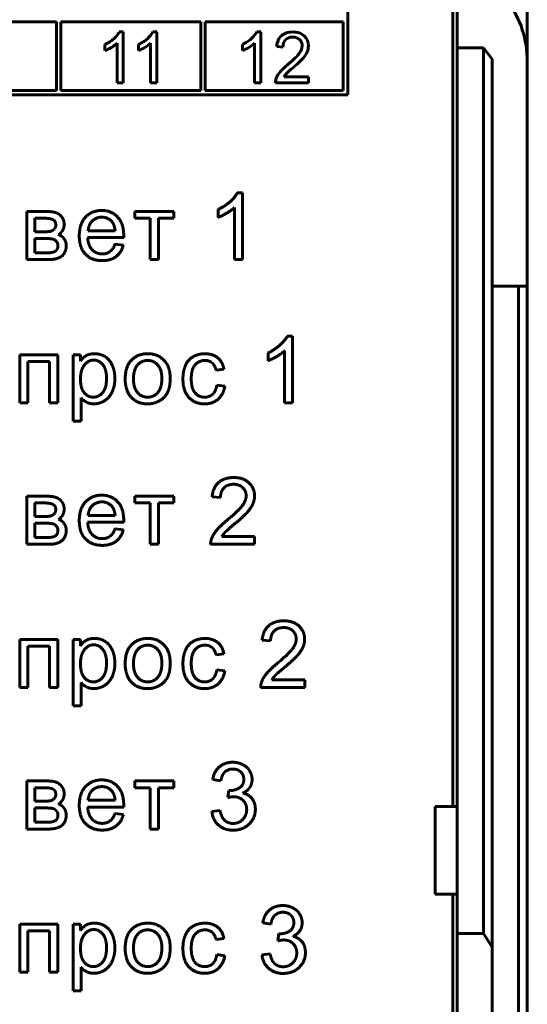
# Model space of a CAD drawing. Header units: millimetres. Extents: x -14 to 15, y -63 to 45.
# Tile 7 of 8: x 3 to 15, y 1 to 24. Entities that reach past the tile are written whole.
import ezdxf

# ---------------------------------------------------------------- set-up
doc = ezdxf.new("R2010")
doc.units = ezdxf.units.MM
doc.linetypes.add('K5LT_BASIC', pattern=[0])

msp = doc.modelspace()

# ---------------------------------------------------------------- linework, layer by layer
at = {"color": 150, "linetype": 'K5LT_BASIC', "lineweight": 60, "true_color": 0x0080ff}
for p, q in [((14.866, 28.916), (14.866, 22.561)), ((13.166, 5.561), (13.166, 27.961)), ((10.766, 21.807), (10.766, 26.961)), ((13.266, 24.481), (13.266, 22.881)), ((4.116, 23.475), (0.916, 23.475)), ((4.116, 21.907), (4.116, 23.475)), ((7.416, 23.475), (4.216, 23.475)), ((4.216, 23.475), (4.216, 21.907)), ((7.416, 21.907), (7.416, 23.475)), ((10.666, 23.475), (7.516, 23.475)), ((7.516, 23.475), (7.516, 21.907)), ((10.666, 21.907), (10.666, 23.475)), ((5.643, 23.245), (5.553, 23.245)), ((5.643, 22.086), (5.643, 23.245)), ((6.408, 23.245), (6.318, 23.245)), ((6.408, 22.086), (6.408, 23.245)), ((8.78, 23.245), (8.69, 23.245)), ((8.78, 22.086), (8.78, 23.245)), ((5.224, 22.956), (5.224, 22.819)), ((5.503, 22.99), (5.503, 22.086)), ((5.989, 22.956), (5.989, 22.819)), ((6.268, 22.99), (6.268, 22.086)), ((8.361, 22.956), (8.361, 22.819)), ((8.641, 22.99), (8.641, 22.086)), ((9.146, 22.912), (9.288, 22.897)), ((13.266, 5.561), (13.266, 22.881)), ((13.866, 22.881), (13.266, 22.881)), ((13.866, 22.881), (13.866, 2.661)), ((14.066, 22.625), (13.866, 22.881)), ((14.066, 2.353), (14.066, 22.625)), ((14.866, 17.441), (14.866, 22.561)), ((5.503, 22.086), (5.643, 22.086)), ((6.268, 22.086), (6.408, 22.086)), ((8.641, 22.086), (8.78, 22.086)), ((9.119, 22.086), (9.871, 22.086)), ((9.871, 22.222), (9.313, 22.222)), ((9.871, 22.086), (9.871, 22.222)), ((-2.434, 21.807), (10.766, 21.807)), ((0.916, 21.907), (4.116, 21.907)), ((4.216, 21.907), (7.416, 21.907)), ((7.516, 21.907), (10.666, 21.907)), ((8.365, 19.572), (8.245, 19.572)), ((8.365, 18.048), (8.365, 19.572)), ((3.87, 19.146), (3.441, 19.146)), ((3.441, 19.146), (3.441, 18.048)), ((5.904, 19.146), (5.904, 18.992)), ((6.798, 19.146), (5.904, 19.146)), ((6.798, 18.992), (6.798, 19.146)), ((7.806, 19.191), (7.806, 19.01)), ((8.179, 19.235), (8.179, 18.048)), ((3.83, 18.992), (3.626, 18.992)), ((3.626, 18.992), (3.626, 18.683)), ((5.904, 18.992), (6.258, 18.992)), ((6.258, 18.992), (6.258, 18.048)), ((6.444, 18.048), (6.444, 18.992)), ((6.444, 18.992), (6.798, 18.992)), ((3.626, 18.683), (3.824, 18.683)), ((4.84, 18.704), (5.457, 18.704)), ((3.852, 18.529), (3.626, 18.529)), ((3.626, 18.529), (3.626, 18.201)), ((4.83, 18.55), (5.652, 18.55)), ((5.646, 18.378), (5.455, 18.402)), ((3.441, 18.048), (3.936, 18.048)), ((3.626, 18.201), (3.872, 18.201)), ((6.258, 18.048), (6.444, 18.048)), ((8.179, 18.048), (8.365, 18.048)), ((14.066, 17.441), (14.666, 17.441)), ((14.666, 17.441), (14.666, -35.12)), ((14.866, 17.441), (14.666, 17.441)), ((14.866, 17.441), (14.866, -35.12)), ((9.508, 16.301), (9.388, 16.301)), ((9.508, 14.777), (9.508, 16.301)), ((9.322, 15.965), (9.322, 14.777)), ((4.147, 15.875), (3.282, 15.875)), ((3.282, 15.875), (3.282, 14.777)), ((4.147, 14.777), (4.147, 15.875)), ((4.666, 15.875), (4.496, 15.875)), ((4.496, 15.875), (4.496, 14.357)), ((4.666, 15.732), (4.666, 15.875)), ((8.949, 15.92), (8.949, 15.74)), ((3.467, 15.722), (3.962, 15.722)), ((3.467, 14.777), (3.467, 15.722)), ((3.962, 15.722), (3.962, 14.777)), ((7.761, 15.524), (7.941, 15.547)), ((7.96, 15.156), (7.777, 15.18)), ((4.682, 14.357), (4.682, 14.893)), ((3.282, 14.777), (3.467, 14.777)), ((3.962, 14.777), (4.147, 14.777)), ((9.322, 14.777), (9.508, 14.777)), ((4.496, 14.357), (4.682, 14.357)), ((3.441, 12.646), (3.441, 11.548)), ((3.87, 12.646), (3.441, 12.646)), ((5.904, 12.646), (5.904, 12.492)), ((6.798, 12.646), (5.904, 12.646)), ((6.798, 12.492), (6.798, 12.646)), ((7.671, 12.632), (7.862, 12.614)), ((3.626, 12.492), (3.626, 12.183)), ((3.83, 12.492), (3.626, 12.492)), ((5.904, 12.492), (6.258, 12.492)), ((6.258, 12.492), (6.258, 11.548)), ((6.444, 12.492), (6.798, 12.492)), ((6.444, 11.548), (6.444, 12.492)), ((3.626, 12.183), (3.824, 12.183)), ((4.84, 12.204), (5.457, 12.204)), ((3.626, 12.029), (3.626, 11.701)), ((3.852, 12.029), (3.626, 12.029)), ((4.83, 12.05), (5.652, 12.05)), ((3.626, 11.701), (3.872, 11.701)), ((5.646, 11.878), (5.455, 11.902)), ((8.642, 11.728), (7.895, 11.728)), ((8.642, 11.548), (8.642, 11.728)), ((3.441, 11.548), (3.936, 11.548)), ((6.258, 11.548), (6.444, 11.548)), ((7.637, 11.548), (8.642, 11.548)), ((3.282, 9.375), (3.282, 8.277)), ((4.147, 9.375), (3.282, 9.375)), ((3.467, 8.277), (3.467, 9.222)), ((3.467, 9.222), (3.962, 9.222)), ((3.962, 9.222), (3.962, 8.277)), ((4.147, 8.277), (4.147, 9.375)), ((4.666, 9.375), (4.496, 9.375)), ((4.496, 9.375), (4.496, 7.857)), ((4.666, 9.232), (4.666, 9.375)), ((8.814, 9.362), (9.005, 9.344)), ((7.761, 9.024), (7.941, 9.047)), ((7.96, 8.656), (7.777, 8.68)), ((4.682, 7.857), (4.682, 8.393)), ((9.785, 8.457), (9.038, 8.457)), ((9.785, 8.277), (9.785, 8.457)), ((3.282, 8.277), (3.467, 8.277)), ((3.962, 8.277), (4.147, 8.277)), ((8.78, 8.277), (9.785, 8.277)), ((4.496, 7.857), (4.682, 7.857)), ((3.87, 6.146), (3.441, 6.146)), ((3.441, 6.146), (3.441, 5.048)), ((6.798, 6.146), (5.904, 6.146)), ((5.904, 6.146), (5.904, 5.992)), ((6.798, 5.992), (6.798, 6.146)), ((7.685, 6.18), (7.87, 6.146)), ((3.83, 5.992), (3.626, 5.992)), ((3.626, 5.992), (3.626, 5.683)), ((5.904, 5.992), (6.258, 5.992)), ((6.258, 5.992), (6.258, 5.048)), ((6.444, 5.992), (6.798, 5.992)), ((6.444, 5.048), (6.444, 5.992)), ((8.053, 5.929), (8.032, 5.765)), ((3.626, 5.683), (3.824, 5.683)), ((4.84, 5.704), (5.457, 5.704)), ((3.626, 5.529), (3.626, 5.201)), ((3.852, 5.529), (3.626, 5.529)), ((4.83, 5.55), (5.652, 5.55)), ((5.646, 5.378), (5.455, 5.402)), ((7.851, 5.471), (7.666, 5.447)), ((13.266, 5.561), (12.766, 5.561)), ((12.766, 3.561), (12.766, 5.561)), ((13.266, 3.561), (13.266, 5.561)), ((3.626, 5.201), (3.872, 5.201)), ((3.441, 5.048), (3.936, 5.048)), ((6.258, 5.048), (6.444, 5.048)), ((12.766, 3.561), (13.266, 3.561)), ((13.166, -21.239), (13.166, 3.561)), ((13.266, 2.661), (13.266, 3.561)), ((4.147, 2.875), (3.282, 2.875)), ((3.282, 2.875), (3.282, 1.777)), ((3.467, 2.722), (3.962, 2.722)), ((3.467, 1.777), (3.467, 2.722)), ((3.962, 2.722), (3.962, 1.777)), ((4.147, 1.777), (4.147, 2.875)), ((4.496, 2.875), (4.496, 1.357)), ((4.666, 2.875), (4.496, 2.875)), ((4.666, 2.732), (4.666, 2.875)), ((8.828, 2.91), (9.013, 2.875)), ((7.761, 2.524), (7.941, 2.547)), ((9.196, 2.659), (9.175, 2.494)), ((13.866, 2.661), (13.266, 2.661)), ((13.266, 2.661), (13.266, 0.736)), ((14.066, 2.353), (13.866, 2.661)), ((14.066, 0.736), (14.066, 2.353)), ((7.96, 2.156), (7.777, 2.18)), ((8.994, 2.201), (8.809, 2.177)), ((4.682, 1.357), (4.682, 1.893)), ((3.282, 1.777), (3.467, 1.777)), ((3.962, 1.777), (4.147, 1.777)), ((4.496, 1.357), (4.682, 1.357))]:
    msp.add_line(p, q, dxfattribs=at)
msp.add_ellipse((13.366, 22.561), major_axis=(0, -1.92), ratio=0.781286, start_param=1.570796, end_param=3.141593, dxfattribs=at)
for points, degree in [([(5.553, 23.245), (5.529, 23.195), (5.487, 23.144), (5.429, 23.091)], 3), ([(6.318, 23.245), (6.294, 23.195), (6.252, 23.144), (6.194, 23.091)], 3), ([(8.69, 23.245), (8.666, 23.195), (8.624, 23.144), (8.566, 23.091)], 3), ([(9.256, 23.16), (9.192, 23.103), (9.155, 23.02), (9.146, 22.912)], 3), ([(9.515, 23.245), (9.407, 23.245), (9.321, 23.217), (9.256, 23.16)], 3), ([(9.774, 23.153), (9.71, 23.215), (9.624, 23.245), (9.515, 23.245)], 3), ([(9.869, 22.925), (9.869, 23.015), (9.838, 23.092), (9.774, 23.153)], 3), ([(5.429, 23.091), (5.37, 23.038), (5.302, 22.993), (5.224, 22.956)], 3), ([(6.194, 23.091), (6.135, 23.038), (6.067, 22.993), (5.989, 22.956)], 3), ([(8.566, 23.091), (8.508, 23.038), (8.439, 22.993), (8.361, 22.956)], 3), ([(8.508, 22.892), (8.563, 22.924), (8.607, 22.957), (8.641, 22.99)], 3), ([(9.288, 22.897), (9.289, 22.97), (9.309, 23.026), (9.35, 23.067)], 3), ([(9.35, 23.067), (9.39, 23.107), (9.444, 23.128), (9.512, 23.128)], 3), ([(9.512, 23.128), (9.576, 23.128), (9.627, 23.108), (9.667, 23.07)], 3), ([(9.667, 23.07), (9.707, 23.031), (9.727, 22.984), (9.727, 22.928)], 3), ([(8.361, 22.819), (8.405, 22.835), (8.454, 22.859), (8.508, 22.892)], 3), ([(9.661, 22.757), (9.617, 22.697), (9.533, 22.615), (9.41, 22.512)], 3), ([(9.727, 22.928), (9.727, 22.874), (9.705, 22.817), (9.661, 22.757)], 3), ([(9.749, 22.647), (9.792, 22.697), (9.823, 22.744), (9.841, 22.788)], 3), ([(9.841, 22.788), (9.86, 22.833), (9.869, 22.878), (9.869, 22.925)], 3), ([(9.41, 22.512), (9.331, 22.447), (9.271, 22.389), (9.228, 22.338)], 3), ([(9.534, 22.444), (9.634, 22.53), (9.705, 22.598), (9.749, 22.647)], 3), ([(9.228, 22.338), (9.185, 22.288), (9.154, 22.237), (9.135, 22.185)], 3), ([(9.313, 22.222), (9.329, 22.248), (9.348, 22.273), (9.372, 22.299)], 3), ([(9.372, 22.299), (9.396, 22.324), (9.45, 22.372), (9.534, 22.444)], 3), ([(9.135, 22.185), (9.123, 22.153), (9.118, 22.12), (9.119, 22.086)], 3), ([(8.245, 19.572), (8.197, 19.473), (8.08, 19.369)], 2), ([(8.08, 19.369), (7.963, 19.264), (7.806, 19.191)], 2), ([(4.105, 19.119), (4.028, 19.146), (3.87, 19.146)], 2), ([(4.237, 19.022), (4.182, 19.093), (4.105, 19.119)], 2), ([(5.153, 19.169), (4.925, 19.169), (4.782, 19.017)], 2), ([(5.513, 19.02), (5.373, 19.169), (5.153, 19.169)], 2), ([(7.806, 19.01), (7.893, 19.043), (8.003, 19.107)], 2), ([(8.003, 19.107), (8.112, 19.171), (8.179, 19.235)], 2), ([(4.041, 18.958), (3.979, 18.992), (3.83, 18.992)], 2), ([(4.102, 18.836), (4.102, 18.924), (4.041, 18.958)], 2), ([(4.293, 18.854), (4.293, 18.952), (4.237, 19.022)], 2), ([(4.782, 19.017), (4.639, 18.864), (4.639, 18.587)], 2), ([(4.937, 18.931), (4.85, 18.846), (4.84, 18.704)], 2), ([(5.457, 18.704), (5.444, 18.841), (5.386, 18.91)], 2), ([(5.653, 18.6), (5.653, 18.871), (5.513, 19.02)], 2), ([(3.824, 18.683), (3.943, 18.683), (3.987, 18.695)], 2), ([(3.987, 18.695), (4.032, 18.708), (4.067, 18.745)], 2), ([(4.067, 18.745), (4.102, 18.783), (4.102, 18.836)], 2), ([(4.164, 18.618), (4.228, 18.658), (4.26, 18.716)], 2), ([(4.26, 18.716), (4.293, 18.775), (4.293, 18.854)], 2), ([(4.029, 18.517), (3.974, 18.529), (3.852, 18.529)], 2), ([(4.118, 18.461), (4.084, 18.506), (4.029, 18.517)], 2), ([(4.152, 18.364), (4.152, 18.416), (4.118, 18.461)], 2), ([(4.292, 18.522), (4.241, 18.593), (4.164, 18.618)], 2), ([(4.343, 18.354), (4.343, 18.451), (4.292, 18.522)], 2), ([(4.639, 18.587), (4.639, 18.32), (4.78, 18.172)], 2), ([(4.933, 18.273), (4.84, 18.369), (4.83, 18.55)], 2), ([(5.652, 18.55), (5.653, 18.583), (5.653, 18.6)], 2), ([(3.872, 18.201), (4.031, 18.201), (4.09, 18.238)], 2), ([(4.09, 18.238), (4.149, 18.274), (4.152, 18.364)], 2), ([(4.231, 18.123), (4.333, 18.198), (4.343, 18.354)], 2), ([(5.164, 18.177), (5.025, 18.177), (4.933, 18.273)], 2), ([(5.339, 18.231), (5.266, 18.177), (5.164, 18.177)], 2), ([(5.455, 18.402), (5.412, 18.285), (5.339, 18.231)], 2), ([(5.478, 18.117), (5.601, 18.21), (5.646, 18.378)], 2), ([(3.936, 18.048), (4.13, 18.048), (4.231, 18.123)], 2), ([(4.78, 18.172), (4.922, 18.024), (5.163, 18.024)], 2), ([(5.163, 18.024), (5.354, 18.024), (5.478, 18.117)], 2), ([(9.388, 16.301), (9.34, 16.203), (9.223, 16.099)], 2), ([(9.223, 16.099), (9.106, 15.994), (8.949, 15.92)], 2), ([(9.146, 15.837), (9.255, 15.901), (9.322, 15.965)], 2), ([(4.801, 15.858), (4.726, 15.816), (4.666, 15.732)], 2), ([(4.968, 15.754), (4.849, 15.754), (4.757, 15.643)], 2), ([(4.985, 15.899), (4.877, 15.899), (4.801, 15.858)], 2), ([(5.175, 15.65), (5.088, 15.754), (4.968, 15.754)], 2), ([(5.234, 15.827), (5.126, 15.899), (4.985, 15.899)], 2), ([(5.397, 15.623), (5.342, 15.755), (5.234, 15.827)], 2), ([(5.856, 15.778), (5.687, 15.631), (5.687, 15.326)], 2), ([(6.201, 15.899), (5.998, 15.899), (5.856, 15.778)], 2), ([(6.201, 15.746), (6.061, 15.746), (5.969, 15.642)], 2), ([(6.57, 15.751), (6.427, 15.899), (6.201, 15.899)], 2), ([(6.431, 15.641), (6.338, 15.746), (6.201, 15.746)], 2), ([(6.714, 15.342), (6.714, 15.603), (6.57, 15.751)], 2), ([(7.242, 15.833), (7.122, 15.766), (7.063, 15.633)], 2), ([(7.504, 15.899), (7.363, 15.899), (7.242, 15.833)], 2), ([(7.283, 15.645), (7.371, 15.746), (7.511, 15.746)], 2), ([(7.796, 15.808), (7.682, 15.899), (7.504, 15.899)], 2), ([(7.511, 15.746), (7.604, 15.746), (7.67, 15.69)], 2), ([(7.941, 15.547), (7.909, 15.716), (7.796, 15.808)], 2), ([(8.949, 15.74), (9.036, 15.772), (9.146, 15.837)], 2), ([(4.757, 15.643), (4.666, 15.532), (4.666, 15.321)], 2), ([(5.261, 15.336), (5.261, 15.545), (5.175, 15.65)], 2), ([(5.451, 15.335), (5.451, 15.492), (5.397, 15.623)], 2), ([(5.969, 15.642), (5.877, 15.537), (5.877, 15.327)], 2), ([(6.523, 15.333), (6.523, 15.536), (6.431, 15.641)], 2), ([(7.063, 15.633), (7.005, 15.5), (7.005, 15.322)], 2), ([(7.195, 15.328), (7.195, 15.545), (7.283, 15.645)], 2), ([(7.67, 15.69), (7.735, 15.634), (7.761, 15.524)], 2), ([(4.666, 15.321), (4.666, 15.109), (4.752, 15.008)], 2), ([(5.172, 15.012), (5.261, 15.116), (5.261, 15.336)], 2), ([(5.391, 15.032), (5.451, 15.166), (5.451, 15.335)], 2), ([(5.687, 15.326), (5.687, 15.049), (5.829, 14.901)], 2), ([(5.877, 15.327), (5.877, 15.117), (5.969, 15.012)], 2), ([(6.431, 15.012), (6.523, 15.118), (6.523, 15.333)], 2), ([(6.65, 15.009), (6.714, 15.13), (6.714, 15.342)], 2), ([(7.005, 15.322), (7.005, 15.048), (7.141, 14.901)], 2), ([(7.28, 15.007), (7.195, 15.107), (7.195, 15.328)], 2), ([(7.777, 15.18), (7.758, 15.041), (7.684, 14.974)], 2), ([(7.806, 14.86), (7.93, 14.967), (7.96, 15.156)], 2), ([(4.682, 14.893), (4.729, 14.832), (4.803, 14.793)], 2), ([(4.752, 15.008), (4.838, 14.907), (4.96, 14.907)], 2), ([(4.96, 14.907), (5.084, 14.907), (5.172, 15.012)], 2), ([(5.214, 14.825), (5.33, 14.897), (5.391, 15.032)], 2), ([(5.829, 14.901), (5.971, 14.754), (6.201, 14.754)], 2), ([(5.969, 15.012), (6.061, 14.907), (6.201, 14.907)], 2), ([(6.201, 14.907), (6.339, 14.907), (6.431, 15.012)], 2), ([(6.465, 14.821), (6.587, 14.888), (6.65, 15.009)], 2), ([(7.141, 14.901), (7.278, 14.754), (7.503, 14.754)], 2), ([(7.501, 14.907), (7.365, 14.907), (7.28, 15.007)], 2), ([(7.684, 14.974), (7.611, 14.907), (7.501, 14.907)], 2), ([(7.503, 14.754), (7.683, 14.754), (7.806, 14.86)], 2), ([(4.803, 14.793), (4.878, 14.754), (4.971, 14.754)], 2), ([(4.971, 14.754), (5.099, 14.754), (5.214, 14.825)], 2), ([(6.201, 14.754), (6.344, 14.754), (6.465, 14.821)], 2), ([(8.165, 13.072), (7.948, 13.072), (7.82, 12.959)], 2), ([(8.512, 12.951), (8.384, 13.072), (8.165, 13.072)], 2), ([(7.82, 12.959), (7.691, 12.847), (7.671, 12.632)], 2), ([(7.862, 12.614), (7.863, 12.757), (7.944, 12.837)], 2), ([(7.944, 12.837), (8.026, 12.918), (8.161, 12.918)], 2), ([(8.161, 12.918), (8.29, 12.918), (8.369, 12.842)], 2), ([(8.369, 12.842), (8.449, 12.766), (8.449, 12.656)], 2), ([(8.64, 12.651), (8.64, 12.83), (8.512, 12.951)], 2), ([(4.105, 12.619), (4.028, 12.646), (3.87, 12.646)], 2), ([(4.237, 12.522), (4.182, 12.593), (4.105, 12.619)], 2), ([(5.153, 12.669), (4.925, 12.669), (4.782, 12.517)], 2), ([(5.513, 12.52), (5.373, 12.669), (5.153, 12.669)], 2), ([(8.449, 12.656), (8.449, 12.55), (8.361, 12.431)], 2), ([(8.602, 12.472), (8.64, 12.56), (8.64, 12.651)], 2), ([(4.041, 12.458), (3.979, 12.492), (3.83, 12.492)], 2), ([(4.102, 12.336), (4.102, 12.424), (4.041, 12.458)], 2), ([(4.293, 12.354), (4.293, 12.452), (4.237, 12.522)], 2), ([(4.782, 12.517), (4.639, 12.364), (4.639, 12.087)], 2), ([(4.937, 12.431), (4.85, 12.346), (4.84, 12.204)], 2), ([(5.457, 12.204), (5.444, 12.341), (5.386, 12.41)], 2), ([(5.653, 12.1), (5.653, 12.371), (5.513, 12.52)], 2), ([(8.361, 12.431), (8.273, 12.313), (8.026, 12.109)], 2), ([(8.479, 12.287), (8.565, 12.384), (8.602, 12.472)], 2), ([(3.824, 12.183), (3.943, 12.183), (3.987, 12.195)], 2), ([(3.987, 12.195), (4.032, 12.208), (4.067, 12.245)], 2), ([(4.067, 12.245), (4.102, 12.283), (4.102, 12.336)], 2), ([(4.164, 12.118), (4.228, 12.158), (4.26, 12.216)], 2), ([(4.26, 12.216), (4.293, 12.275), (4.293, 12.354)], 2), ([(8.192, 12.02), (8.392, 12.189), (8.479, 12.287)], 2), ([(4.029, 12.017), (3.974, 12.029), (3.852, 12.029)], 2), ([(4.118, 11.961), (4.084, 12.006), (4.029, 12.017)], 2), ([(4.152, 11.864), (4.152, 11.916), (4.118, 11.961)], 2), ([(4.292, 12.022), (4.241, 12.093), (4.164, 12.118)], 2), ([(4.343, 11.854), (4.343, 11.951), (4.292, 12.022)], 2), ([(4.639, 12.087), (4.639, 11.82), (4.78, 11.672)], 2), ([(4.933, 11.773), (4.84, 11.869), (4.83, 12.05)], 2), ([(5.652, 12.05), (5.653, 12.083), (5.653, 12.1)], 2), ([(8.026, 12.109), (7.867, 11.979), (7.782, 11.879)], 2), ([(7.975, 11.828), (8.024, 11.879), (8.192, 12.02)], 2), ([(3.872, 11.701), (4.031, 11.701), (4.09, 11.738)], 2), ([(4.09, 11.738), (4.149, 11.774), (4.152, 11.864)], 2), ([(4.231, 11.623), (4.333, 11.698), (4.343, 11.854)], 2), ([(5.164, 11.677), (5.025, 11.677), (4.933, 11.773)], 2), ([(5.339, 11.731), (5.266, 11.677), (5.164, 11.677)], 2), ([(5.455, 11.902), (5.412, 11.785), (5.339, 11.731)], 2), ([(5.478, 11.617), (5.601, 11.71), (5.646, 11.878)], 2), ([(7.782, 11.879), (7.697, 11.78), (7.659, 11.677)], 2), ([(7.895, 11.728), (7.926, 11.778), (7.975, 11.828)], 2), ([(3.936, 11.548), (4.13, 11.548), (4.231, 11.623)], 2), ([(4.78, 11.672), (4.922, 11.524), (5.163, 11.524)], 2), ([(5.163, 11.524), (5.354, 11.524), (5.478, 11.617)], 2), ([(7.659, 11.677), (7.635, 11.615), (7.637, 11.548)], 2), ([(8.963, 9.689), (8.834, 9.577), (8.814, 9.362)], 2), ([(9.308, 9.801), (9.091, 9.801), (8.963, 9.689)], 2), ([(9.655, 9.68), (9.527, 9.801), (9.308, 9.801)], 2), ([(9.783, 9.38), (9.783, 9.559), (9.655, 9.68)], 2), ([(9.005, 9.344), (9.006, 9.487), (9.087, 9.567)], 2), ([(9.087, 9.567), (9.169, 9.648), (9.304, 9.648)], 2), ([(9.304, 9.648), (9.433, 9.648), (9.512, 9.572)], 2), ([(9.512, 9.572), (9.592, 9.496), (9.592, 9.386)], 2), ([(4.801, 9.358), (4.726, 9.316), (4.666, 9.232)], 2), ([(4.968, 9.254), (4.849, 9.254), (4.757, 9.143)], 2), ([(4.985, 9.399), (4.877, 9.399), (4.801, 9.358)], 2), ([(5.175, 9.15), (5.088, 9.254), (4.968, 9.254)], 2), ([(5.234, 9.327), (5.126, 9.399), (4.985, 9.399)], 2), ([(5.397, 9.123), (5.342, 9.255), (5.234, 9.327)], 2), ([(5.856, 9.278), (5.687, 9.131), (5.687, 8.826)], 2), ([(6.201, 9.399), (5.998, 9.399), (5.856, 9.278)], 2), ([(6.201, 9.246), (6.061, 9.246), (5.969, 9.142)], 2), ([(6.57, 9.251), (6.427, 9.399), (6.201, 9.399)], 2), ([(6.431, 9.141), (6.338, 9.246), (6.201, 9.246)], 2), ([(6.714, 8.842), (6.714, 9.103), (6.57, 9.251)], 2), ([(7.242, 9.333), (7.122, 9.266), (7.063, 9.133)], 2), ([(7.504, 9.399), (7.363, 9.399), (7.242, 9.333)], 2), ([(7.283, 9.145), (7.371, 9.246), (7.511, 9.246)], 2), ([(7.796, 9.308), (7.682, 9.399), (7.504, 9.399)], 2), ([(7.511, 9.246), (7.604, 9.246), (7.67, 9.19)], 2), ([(7.941, 9.047), (7.909, 9.216), (7.796, 9.308)], 2), ([(9.592, 9.386), (9.592, 9.279), (9.504, 9.161)], 2), ([(9.745, 9.202), (9.783, 9.289), (9.783, 9.38)], 2), ([(4.757, 9.143), (4.666, 9.032), (4.666, 8.821)], 2), ([(5.261, 8.836), (5.261, 9.045), (5.175, 9.15)], 2), ([(5.451, 8.835), (5.451, 8.992), (5.397, 9.123)], 2), ([(5.969, 9.142), (5.877, 9.037), (5.877, 8.827)], 2), ([(6.523, 8.833), (6.523, 9.036), (6.431, 9.141)], 2), ([(7.063, 9.133), (7.005, 9), (7.005, 8.822)], 2), ([(7.195, 8.828), (7.195, 9.045), (7.283, 9.145)], 2), ([(7.67, 9.19), (7.735, 9.134), (7.761, 9.024)], 2), ([(9.504, 9.161), (9.416, 9.043), (9.169, 8.839)], 2), ([(9.335, 8.749), (9.535, 8.919), (9.622, 9.016)], 2), ([(9.622, 9.016), (9.708, 9.114), (9.745, 9.202)], 2), ([(4.666, 8.821), (4.666, 8.609), (4.752, 8.508)], 2), ([(5.172, 8.512), (5.261, 8.616), (5.261, 8.836)], 2), ([(5.391, 8.532), (5.451, 8.666), (5.451, 8.835)], 2), ([(5.687, 8.826), (5.687, 8.549), (5.829, 8.401)], 2), ([(5.877, 8.827), (5.877, 8.617), (5.969, 8.512)], 2), ([(6.431, 8.512), (6.523, 8.618), (6.523, 8.833)], 2), ([(6.65, 8.509), (6.714, 8.63), (6.714, 8.842)], 2), ([(7.005, 8.822), (7.005, 8.548), (7.141, 8.401)], 2), ([(7.28, 8.507), (7.195, 8.607), (7.195, 8.828)], 2), ([(9.169, 8.839), (9.01, 8.708), (8.925, 8.609)], 2), ([(7.777, 8.68), (7.758, 8.541), (7.684, 8.474)], 2), ([(7.806, 8.36), (7.93, 8.467), (7.96, 8.656)], 2), ([(8.925, 8.609), (8.84, 8.51), (8.802, 8.407)], 2), ([(9.038, 8.457), (9.069, 8.508), (9.118, 8.558)], 2), ([(9.118, 8.558), (9.167, 8.609), (9.335, 8.749)], 2), ([(4.682, 8.393), (4.729, 8.332), (4.803, 8.293)], 2), ([(4.752, 8.508), (4.838, 8.407), (4.96, 8.407)], 2), ([(4.96, 8.407), (5.084, 8.407), (5.172, 8.512)], 2), ([(4.971, 8.254), (5.099, 8.254), (5.214, 8.325)], 2), ([(5.214, 8.325), (5.33, 8.397), (5.391, 8.532)], 2), ([(5.829, 8.401), (5.971, 8.254), (6.201, 8.254)], 2), ([(5.969, 8.512), (6.061, 8.407), (6.201, 8.407)], 2), ([(6.201, 8.407), (6.339, 8.407), (6.431, 8.512)], 2), ([(6.201, 8.254), (6.344, 8.254), (6.465, 8.321)], 2), ([(6.465, 8.321), (6.587, 8.388), (6.65, 8.509)], 2), ([(7.141, 8.401), (7.278, 8.254), (7.503, 8.254)], 2), ([(7.501, 8.407), (7.365, 8.407), (7.28, 8.507)], 2), ([(7.684, 8.474), (7.611, 8.407), (7.501, 8.407)], 2), ([(7.503, 8.254), (7.683, 8.254), (7.806, 8.36)], 2), ([(8.802, 8.407), (8.778, 8.345), (8.78, 8.277)], 2), ([(4.803, 8.293), (4.878, 8.254), (4.971, 8.254)], 2), ([(8.141, 6.572), (7.961, 6.572), (7.84, 6.469)], 2), ([(8.369, 6.518), (8.265, 6.572), (8.141, 6.572)], 2), ([(7.84, 6.469), (7.719, 6.367), (7.685, 6.18)], 2), ([(7.87, 6.146), (7.891, 6.282), (7.963, 6.35)], 2), ([(7.963, 6.35), (8.036, 6.418), (8.145, 6.418)], 2), ([(8.145, 6.418), (8.255, 6.418), (8.324, 6.351)], 2), ([(8.324, 6.351), (8.394, 6.283), (8.394, 6.181)], 2), ([(8.529, 6.373), (8.474, 6.465), (8.369, 6.518)], 2), ([(8.584, 6.177), (8.584, 6.28), (8.529, 6.373)], 2), ([(4.105, 6.119), (4.028, 6.146), (3.87, 6.146)], 2), ([(4.237, 6.022), (4.182, 6.093), (4.105, 6.119)], 2), ([(5.153, 6.169), (4.925, 6.169), (4.782, 6.017)], 2), ([(5.513, 6.02), (5.373, 6.169), (5.153, 6.169)], 2), ([(8.394, 6.181), (8.394, 6.051), (8.298, 5.989)], 2), ([(8.531, 5.997), (8.584, 6.078), (8.584, 6.177)], 2), ([(4.041, 5.958), (3.979, 5.992), (3.83, 5.992)], 2), ([(4.102, 5.836), (4.102, 5.924), (4.041, 5.958)], 2), ([(4.293, 5.854), (4.293, 5.952), (4.237, 6.022)], 2), ([(4.26, 5.716), (4.293, 5.775), (4.293, 5.854)], 2), ([(4.782, 6.017), (4.639, 5.864), (4.639, 5.587)], 2), ([(4.937, 5.931), (4.85, 5.846), (4.84, 5.704)], 2), ([(5.457, 5.704), (5.444, 5.841), (5.386, 5.91)], 2), ([(5.653, 5.6), (5.653, 5.871), (5.513, 6.02)], 2), ([(8.083, 5.927), (8.071, 5.927), (8.053, 5.929)], 2), ([(8.298, 5.989), (8.202, 5.927), (8.083, 5.927)], 2), ([(8.375, 5.868), (8.479, 5.916), (8.531, 5.997)], 2), ([(8.584, 5.74), (8.51, 5.837), (8.375, 5.868)], 2), ([(3.824, 5.683), (3.943, 5.683), (3.987, 5.695)], 2), ([(3.987, 5.695), (4.032, 5.708), (4.067, 5.745)], 2), ([(4.067, 5.745), (4.102, 5.783), (4.102, 5.836)], 2), ([(4.164, 5.618), (4.228, 5.658), (4.26, 5.716)], 2), ([(8.032, 5.765), (8.111, 5.785), (8.163, 5.785)], 2), ([(8.163, 5.785), (8.292, 5.785), (8.376, 5.702)], 2), ([(8.376, 5.702), (8.46, 5.619), (8.46, 5.491)], 2), ([(8.658, 5.495), (8.658, 5.642), (8.584, 5.74)], 2), ([(4.029, 5.517), (3.974, 5.529), (3.852, 5.529)], 2), ([(4.118, 5.461), (4.084, 5.506), (4.029, 5.517)], 2), ([(4.152, 5.364), (4.152, 5.416), (4.118, 5.461)], 2), ([(4.292, 5.522), (4.241, 5.593), (4.164, 5.618)], 2), ([(4.343, 5.354), (4.343, 5.451), (4.292, 5.522)], 2), ([(4.639, 5.587), (4.639, 5.32), (4.78, 5.172)], 2), ([(4.933, 5.273), (4.84, 5.369), (4.83, 5.55)], 2), ([(5.455, 5.402), (5.412, 5.285), (5.339, 5.231)], 2), ([(5.652, 5.55), (5.653, 5.583), (5.653, 5.6)], 2), ([(7.666, 5.447), (7.685, 5.258), (7.816, 5.14)], 2), ([(7.96, 5.244), (7.883, 5.314), (7.851, 5.471)], 2), ([(8.46, 5.491), (8.46, 5.357), (8.37, 5.266)], 2), ([(8.514, 5.159), (8.658, 5.297), (8.658, 5.495)], 2), ([(3.872, 5.201), (4.031, 5.201), (4.09, 5.238)], 2), ([(4.09, 5.238), (4.149, 5.274), (4.152, 5.364)], 2), ([(4.231, 5.123), (4.333, 5.198), (4.343, 5.354)], 2), ([(4.78, 5.172), (4.922, 5.024), (5.163, 5.024)], 2), ([(5.164, 5.177), (5.025, 5.177), (4.933, 5.273)], 2), ([(5.339, 5.231), (5.266, 5.177), (5.164, 5.177)], 2), ([(5.478, 5.117), (5.601, 5.21), (5.646, 5.378)], 2), ([(8.148, 5.175), (8.036, 5.175), (7.96, 5.244)], 2), ([(8.37, 5.266), (8.28, 5.175), (8.148, 5.175)], 2), ([(3.936, 5.048), (4.13, 5.048), (4.231, 5.123)], 2), ([(5.163, 5.024), (5.354, 5.024), (5.478, 5.117)], 2), ([(7.816, 5.14), (7.948, 5.021), (8.148, 5.021)], 2), ([(8.148, 5.021), (8.369, 5.021), (8.514, 5.159)], 2), ([(8.983, 3.199), (8.862, 3.096), (8.828, 2.91)], 2), ([(9.284, 3.301), (9.104, 3.301), (8.983, 3.199)], 2), ([(9.106, 3.08), (9.179, 3.148), (9.288, 3.148)], 2), ([(9.512, 3.248), (9.408, 3.301), (9.284, 3.301)], 2), ([(9.288, 3.148), (9.398, 3.148), (9.467, 3.081)], 2), ([(9.672, 3.102), (9.617, 3.195), (9.512, 3.248)], 2), ([(9.013, 2.875), (9.034, 3.012), (9.106, 3.08)], 2), ([(9.467, 3.081), (9.537, 3.013), (9.537, 2.911)], 2), ([(9.727, 2.906), (9.727, 3.01), (9.672, 3.102)], 2), ([(4.801, 2.858), (4.726, 2.816), (4.666, 2.732)], 2), ([(4.968, 2.754), (4.849, 2.754), (4.757, 2.643)], 2), ([(4.985, 2.899), (4.877, 2.899), (4.801, 2.858)], 2), ([(5.175, 2.65), (5.088, 2.754), (4.968, 2.754)], 2), ([(5.234, 2.827), (5.126, 2.899), (4.985, 2.899)], 2), ([(5.397, 2.623), (5.342, 2.755), (5.234, 2.827)], 2), ([(5.856, 2.778), (5.687, 2.631), (5.687, 2.326)], 2), ([(6.201, 2.899), (5.998, 2.899), (5.856, 2.778)], 2), ([(6.201, 2.746), (6.061, 2.746), (5.969, 2.642)], 2), ([(6.57, 2.751), (6.427, 2.899), (6.201, 2.899)], 2), ([(6.431, 2.641), (6.338, 2.746), (6.201, 2.746)], 2), ([(6.714, 2.342), (6.714, 2.603), (6.57, 2.751)], 2), ([(7.242, 2.833), (7.122, 2.766), (7.063, 2.633)], 2), ([(7.504, 2.899), (7.363, 2.899), (7.242, 2.833)], 2), ([(7.283, 2.645), (7.371, 2.746), (7.511, 2.746)], 2), ([(7.796, 2.808), (7.682, 2.899), (7.504, 2.899)], 2), ([(7.511, 2.746), (7.604, 2.746), (7.67, 2.69)], 2), ([(7.941, 2.547), (7.909, 2.716), (7.796, 2.808)], 2), ([(9.441, 2.719), (9.345, 2.656), (9.226, 2.656)], 2), ([(9.537, 2.911), (9.537, 2.781), (9.441, 2.719)], 2), ([(9.518, 2.598), (9.622, 2.646), (9.674, 2.727)], 2), ([(9.674, 2.727), (9.727, 2.808), (9.727, 2.906)], 2), ([(4.757, 2.643), (4.666, 2.532), (4.666, 2.321)], 2), ([(5.261, 2.336), (5.261, 2.545), (5.175, 2.65)], 2), ([(5.451, 2.335), (5.451, 2.492), (5.397, 2.623)], 2), ([(5.969, 2.642), (5.877, 2.537), (5.877, 2.327)], 2), ([(6.523, 2.333), (6.523, 2.536), (6.431, 2.641)], 2), ([(7.063, 2.633), (7.005, 2.5), (7.005, 2.322)], 2), ([(7.195, 2.328), (7.195, 2.545), (7.283, 2.645)], 2), ([(7.67, 2.69), (7.735, 2.634), (7.761, 2.524)], 2), ([(9.175, 2.494), (9.254, 2.515), (9.306, 2.515)], 2), ([(9.226, 2.656), (9.214, 2.656), (9.196, 2.659)], 2), ([(9.306, 2.515), (9.435, 2.515), (9.519, 2.432)], 2), ([(9.727, 2.47), (9.653, 2.567), (9.518, 2.598)], 2), ([(4.666, 2.321), (4.666, 2.109), (4.752, 2.008)], 2), ([(5.172, 2.012), (5.261, 2.116), (5.261, 2.336)], 2), ([(5.391, 2.032), (5.451, 2.166), (5.451, 2.335)], 2), ([(5.687, 2.326), (5.687, 2.049), (5.829, 1.901)], 2), ([(5.877, 2.327), (5.877, 2.117), (5.969, 2.012)], 2), ([(6.431, 2.012), (6.523, 2.118), (6.523, 2.333)], 2), ([(6.65, 2.009), (6.714, 2.13), (6.714, 2.342)], 2), ([(7.005, 2.322), (7.005, 2.048), (7.141, 1.901)], 2), ([(7.28, 2.007), (7.195, 2.107), (7.195, 2.328)], 2), ([(9.519, 2.432), (9.603, 2.349), (9.603, 2.221)], 2), ([(9.801, 2.225), (9.801, 2.372), (9.727, 2.47)], 2), ([(5.214, 1.825), (5.33, 1.897), (5.391, 2.032)], 2), ([(7.777, 2.18), (7.758, 2.041), (7.684, 1.974)], 2), ([(7.806, 1.86), (7.93, 1.967), (7.96, 2.156)], 2), ([(8.809, 2.177), (8.828, 1.988), (8.959, 1.87)], 2), ([(9.103, 1.974), (9.026, 2.043), (8.994, 2.201)], 2), ([(9.603, 2.221), (9.603, 2.086), (9.513, 1.995)], 2), ([(9.657, 1.889), (9.801, 2.027), (9.801, 2.225)], 2), ([(4.682, 1.893), (4.729, 1.832), (4.803, 1.793)], 2), ([(4.752, 2.008), (4.838, 1.907), (4.96, 1.907)], 2), ([(4.96, 1.907), (5.084, 1.907), (5.172, 2.012)], 2), ([(4.971, 1.754), (5.099, 1.754), (5.214, 1.825)], 2), ([(5.829, 1.901), (5.971, 1.754), (6.201, 1.754)], 2), ([(5.969, 2.012), (6.061, 1.907), (6.201, 1.907)], 2), ([(6.201, 1.907), (6.339, 1.907), (6.431, 2.012)], 2), ([(6.201, 1.754), (6.344, 1.754), (6.465, 1.821)], 2), ([(6.465, 1.821), (6.587, 1.888), (6.65, 2.009)], 2), ([(7.141, 1.901), (7.278, 1.754), (7.503, 1.754)], 2), ([(7.501, 1.907), (7.365, 1.907), (7.28, 2.007)], 2), ([(7.684, 1.974), (7.611, 1.907), (7.501, 1.907)], 2), ([(7.503, 1.754), (7.683, 1.754), (7.806, 1.86)], 2), ([(8.959, 1.87), (9.091, 1.751), (9.291, 1.751)], 2), ([(9.291, 1.904), (9.179, 1.904), (9.103, 1.974)], 2), ([(9.513, 1.995), (9.423, 1.904), (9.291, 1.904)], 2), ([(9.291, 1.751), (9.512, 1.751), (9.657, 1.889)], 2), ([(4.803, 1.793), (4.878, 1.754), (4.971, 1.754)], 2)]:
    msp.add_open_spline(points, degree=degree, dxfattribs=at)
for points, degree, knots in [([(5.224, 22.819), (5.267, 22.835), (5.317, 22.859), (5.426, 22.924), (5.47, 22.957), (5.503, 22.99)], 3, [0, 0, 0, 0, 1.5, 1.5, 3, 3, 3, 3]), ([(5.989, 22.819), (6.033, 22.835), (6.082, 22.859), (6.191, 22.924), (6.235, 22.957), (6.268, 22.99)], 3, [0, 0, 0, 0, 1.5, 1.5, 3, 3, 3, 3]), ([(5.386, 18.91), (5.297, 19.016), (5.025, 19.016), (4.937, 18.931)], 2, [0, 0, 0, 1.049825, 2, 2, 2]), ([(5.386, 12.41), (5.297, 12.516), (5.025, 12.516), (4.937, 12.431)], 2, [0, 0, 0, 1.049825, 2, 2, 2]), ([(5.386, 5.91), (5.297, 6.016), (5.025, 6.016), (4.937, 5.931)], 2, [0, 0, 0, 1.049825, 2, 2, 2])]:
    msp.add_open_spline(points, degree=degree, knots=knots, dxfattribs=at)

doc.saveas('drawing.dxf')
